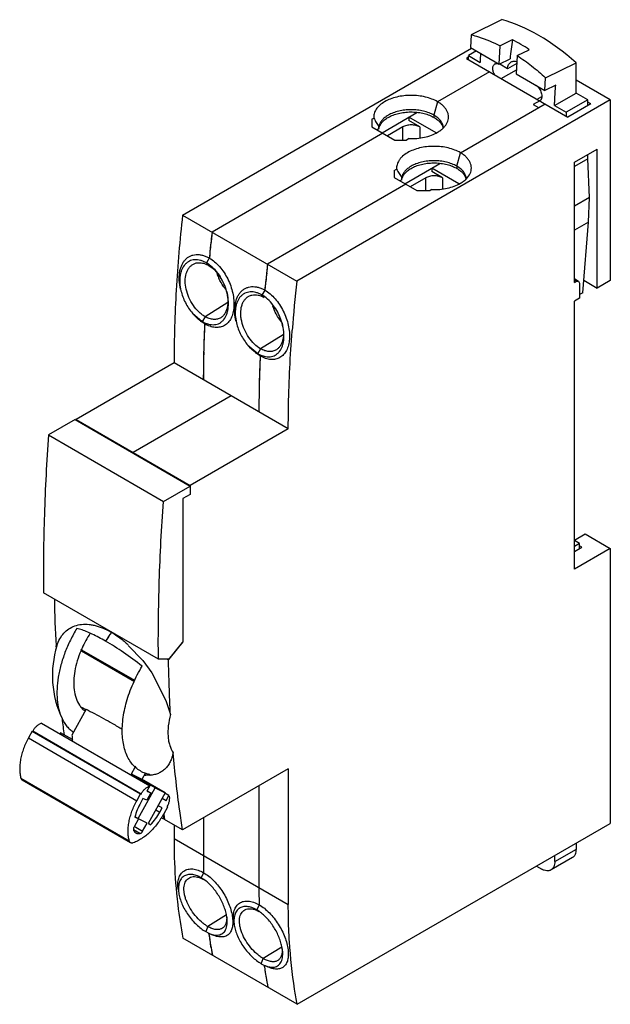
# Model space of a CAD drawing. Header units: millimetres. Extents: x 13 to 77, y 10 to 116.
import ezdxf

# ---------------------------------------------------------------- set-up
doc = ezdxf.new("R2010")
doc.units = ezdxf.units.MM
doc.header["$LTSCALE"] = 8.183859
doc.layers.add('00_COMPONENTS', color=7, linetype='CONTINUOUS')

msp = doc.modelspace()

# ---------------------------------------------------------------- linework, layer by layer
at = {"layer": '00_COMPONENTS', "color": 7, "linetype": 'Continuous'}
for p, q in [((65.27, 116.16), (61.98, 114.53)), ((61.98, 114.53), (61.9, 113.15)), ((66.43, 113.99), (65.13, 113.34)), ((30.74, 95.04), (62.01, 113.09)), ((61.9, 113.15), (65.01, 111.36)), ((65.01, 111.36), (65.13, 113.34)), ((66.97, 112.28), (68.27, 112.92)), ((61.66, 112.07), (61.48, 111.97)), ((61.48, 111.97), (72.44, 105.64)), ((62.54, 112.78), (61.67, 112.28)), ((61.67, 112.28), (62.94, 111.54)), ((65.01, 111.36), (66.18, 111.94)), ((66.97, 112.28), (66.85, 110.3)), ((65.91, 110.85), (65.07, 111.34)), ((65.23, 109.8), (66.88, 110.75)), ((66.92, 111.43), (65.91, 110.85)), ((70.04, 109.88), (73.33, 111.51)), ((73.33, 108.23), (73.33, 111.51)), ((63.96, 110.54), (58.34, 107.29)), ((66.85, 110.3), (69.96, 108.5)), ((69.96, 108.5), (70.04, 109.88)), ((71.13, 109.08), (69.96, 108.5)), ((77.04, 107.48), (73.33, 109.62)), ((69.12, 107.56), (69.62, 107.85)), ((71, 106.89), (73.33, 108.23)), ((74.6, 107.5), (73.33, 108.23)), ((77.04, 107.48), (43.12, 87.89)), ((58.34, 107.29), (57.95, 105.83)), ((60.81, 101.78), (69.97, 107.07)), ((69.4, 107.39), (68.7, 106.99)), ((68.7, 106.99), (69.26, 106.66)), ((71, 106.89), (72.27, 106.15)), ((74.6, 107.5), (72.27, 106.15)), ((74.92, 107.07), (72.44, 105.64)), ((74.6, 106.88), (74.6, 107.5)), ((74.92, 107.07), (74.6, 107.25)), ((77.04, 107.48), (77.04, 87.96)), ((51.23, 105.39), (51.43, 105.51)), ((52.33, 103.94), (56.11, 106.13)), ((55.23, 105.62), (55.23, 105.25)), ((58.17, 103.92), (55.23, 105.62)), ((57.95, 105.83), (57.95, 105.6)), ((51.23, 105.39), (51.23, 104.58)), ((51.23, 104.58), (53.71, 103.15)), ((51.99, 104.36), (51.8, 104.25)), ((51.99, 104.36), (51.99, 104.6)), ((54.57, 104.57), (52.91, 103.61)), ((54.57, 103.15), (54.57, 104.57)), ((56.41, 104.57), (55.23, 105.25)), ((56.41, 104.57), (56.41, 103.41)), ((52.43, 103.88), (33.93, 93.2)), ((55.25, 103.3), (54.98, 103.15)), ((53.71, 103.15), (54.98, 103.15)), ((60.42, 100.32), (60.81, 101.78)), ((73.15, 100.74), (75.63, 102.17)), ((74.6, 101.13), (74.6, 101.58)), ((75.63, 87.15), (75.63, 102.17)), ((54.8, 98.43), (58.58, 100.62)), ((57.7, 100.11), (57.7, 99.74)), ((60.64, 98.41), (57.7, 100.11)), ((60.42, 100.32), (60.42, 100.09)), ((74.6, 101.13), (73.15, 100.29)), ((73.15, 87.76), (73.15, 100.74)), ((74.78, 96.94), (74.6, 101.13)), ((53.63, 99.84), (53.9, 100)), ((53.63, 99.84), (53.63, 99.11)), ((53.63, 99.11), (56.11, 97.68)), ((54.46, 98.85), (54.46, 99.09)), ((57.05, 99.06), (55.38, 98.1)), ((57.05, 97.68), (57.05, 99.06)), ((58.89, 99.06), (57.7, 99.74)), ((58.89, 99.06), (58.89, 97.9)), ((54.91, 98.37), (39.94, 89.73)), ((54.46, 98.85), (54.27, 98.74)), ((56.11, 97.68), (57.52, 97.68)), ((57.72, 97.79), (57.52, 97.68)), ((74.78, 96.94), (73.15, 96)), ((74.67, 94.27), (74.78, 96.94)), ((30.74, 95.04), (43.12, 87.89)), ((74.67, 94.27), (73.15, 93.39)), ((74.08, 86.63), (74.67, 94.27)), ((33.63, 90.39), (33.32, 89.86)), ((33.32, 89.86), (33.56, 89.59)), ((73.15, 88.17), (73.61, 87.9)), ((73.36, 87.88), (73.15, 88)), ((73.15, 87.76), (73.36, 87.88)), ((73.36, 87.88), (73.61, 87.9)), ((73.61, 87.9), (73.72, 87.68)), ((73.72, 87.68), (73.72, 86.04)), ((74.18, 87.98), (75.63, 87.15)), ((77.04, 87.96), (75.63, 87.15)), ((39.64, 86.92), (39.33, 86.39)), ((39.33, 86.39), (39.57, 86.12)), ((74.08, 86.63), (73.72, 86.43)), ((35.62, 85.57), (33.17, 84.05)), ((73.72, 86.04), (73.15, 85.72)), ((73.15, 56.73), (73.15, 85.72)), ((31.8, 84.43), (32.87, 83.53)), ((33.17, 84.05), (32.87, 83.53)), ((32.87, 83.53), (33.13, 83.27)), ((41.64, 82.1), (39.18, 80.58)), ((42.6, 82.47), (42.61, 82.6)), ((42.6, 82.47), (42.61, 82.6)), ((37.81, 80.96), (38.88, 80.06)), ((39.18, 80.58), (38.88, 80.06)), ((38.88, 80.06), (39.14, 79.8)), ((29.81, 79.06), (19.2, 72.94)), ((42.18, 71.92), (29.81, 79.06)), ((35.99, 75.49), (25.39, 69.37)), ((19.09, 72.92), (16.22, 71.26)), ((19.09, 72.92), (31.54, 65.73)), ((19.2, 72.86), (19.2, 72.94)), ((19.2, 72.94), (31.57, 65.79)), ((42.18, 71.92), (31.57, 65.79)), ((16.22, 71.26), (28.66, 64.07)), ((25.39, 69.37), (25.39, 69.28)), ((28.66, 64.07), (31.54, 65.73)), ((31.54, 65.73), (31.54, 64.83)), ((31.57, 65.79), (31.57, 64.9)), ((31.54, 64.83), (30.76, 64.39)), ((30.76, 64.39), (30.76, 48.9)), ((31.54, 64.92), (31.57, 64.9)), ((31.57, 64.9), (31.54, 64.88)), ((73.15, 59.87), (74.32, 60.55)), ((73.15, 60), (73.26, 59.94)), ((73.72, 59.51), (73.15, 59.83)), ((74.32, 60.55), (77.04, 58.98)), ((73.72, 59.51), (73.15, 59.18)), ((73.15, 58.65), (73.96, 59.12)), ((77.04, 58.98), (73.15, 56.73)), ((73.72, 58.98), (73.72, 59.51)), ((73.96, 59.12), (73.72, 59.26)), ((77.04, 58.98), (77.04, 29.25)), ((28.12, 47.01), (15.67, 54.2)), ((19.72, 50.22), (19.29, 50.34)), ((23.04, 49.94), (23.04, 49.91)), ((17.03, 48.46), (17.05, 48.17)), ((17.04, 48.47), (17.05, 48.17)), ((25.55, 44.66), (19.73, 48.01)), ((19.8, 47.91), (25.53, 44.61)), ((25.56, 44.69), (19.84, 47.99)), ((29.22, 46.95), (30.72, 48.82)), ((30.76, 48.9), (29.25, 47.02)), ((30.71, 48.83), (30.72, 48.82)), ((30.72, 48.85), (30.72, 48.82)), ((29.25, 47.02), (28.12, 47.01)), ((29.1, 47.02), (29.22, 46.95)), ((20.29, 41.61), (18.76, 38.81)), ((19.78, 41.84), (20.27, 41.56)), ((15.45, 40.08), (27.18, 33.3)), ((14.45, 39.23), (14.04, 38.49)), ((14.04, 38.49), (25.78, 31.71)), ((14.45, 39.23), (26.19, 32.46)), ((26.24, 32.43), (14.51, 39.21)), ((17.52, 39.06), (17.45, 38.92)), ((18.81, 38.31), (17.52, 39.06)), ((18.76, 38.16), (18.81, 38.26)), ((25.14, 34.48), (25.69, 35.48)), ((42.18, 35.17), (30.73, 28.56)), ((42.18, 35.17), (42.18, 20.48)), ((13.23, 34.14), (24.97, 27.37)), ((25.22, 34.57), (25.16, 34.47)), ((26.3, 34.03), (25.22, 34.57)), ((27.76, 33.1), (25.22, 34.57)), ((26.71, 34.71), (26.33, 34.01)), ((25.11, 27.16), (13.38, 33.94)), ((25.93, 29.77), (27.76, 33.1)), ((28.85, 32.56), (26.3, 34.03)), ((27.18, 33.3), (26.88, 32.75)), ((27.76, 33.1), (28.85, 32.56)), ((39, 33.34), (39, 22.32)), ((25.78, 31.71), (26.19, 32.46)), ((26.19, 32.46), (26.24, 32.43)), ((26.45, 31.96), (26.2, 31.5)), ((26.86, 31.76), (26.45, 31.96)), ((27.3, 32.55), (26.86, 31.76)), ((26.88, 32.75), (27.3, 32.55)), ((26.9, 32.78), (27.3, 32.55)), ((28.85, 32.56), (27.02, 29.23)), ((28.51, 31.95), (28.54, 31.93)), ((28.53, 31.97), (28.96, 31.73)), ((29.26, 32.28), (28.83, 32.53)), ((28.96, 31.73), (29.26, 32.28)), ((28.08, 31.16), (28.11, 31.14)), ((28.11, 31.14), (28.54, 31.93)), ((28.52, 30.94), (28.11, 31.14)), ((28.27, 30.48), (28.52, 30.94)), ((28.54, 31.93), (28.96, 31.73)), ((29.1, 31.02), (28.69, 30.28)), ((29.04, 31.05), (29.1, 31.02)), ((25.57, 29.94), (25.93, 29.77)), ((25.93, 29.77), (25.58, 29.97)), ((27.85, 30.73), (28.27, 30.48)), ((28.69, 29.71), (28.41, 29.87)), ((32.99, 29.87), (32.99, 25.79)), ((25.96, 29.75), (25.48, 28.88)), ((25.51, 28.94), (26.41, 28.42)), ((26.89, 29.29), (25.96, 29.75)), ((26.41, 28.42), (26.89, 29.29)), ((27.02, 29.23), (27.28, 29.1)), ((27.28, 29.1), (27.03, 29.25)), ((28.77, 29.76), (28.69, 29.71)), ((28.77, 29.76), (28.78, 29.68)), ((30.73, 28.56), (28.78, 29.68)), ((29.81, 29.09), (29.81, 27.62)), ((43.15, 9.69), (77.04, 29.25)), ((26.11, 28.16), (25.42, 28.55)), ((25.68, 28.22), (25.71, 28.21)), ((29.81, 27.62), (42.18, 20.48)), ((73.36, 26.48), (73.36, 27.13)), ((72.95, 25.56), (70.62, 24.22)), ((71.03, 25.13), (73.36, 26.48)), ((71.03, 25.13), (71.03, 25.78)), ((69.05, 24.64), (69.62, 24.32)), ((33.01, 23.92), (32.75, 23.37)), ((33, 23.21), (32.75, 23.37)), ((39.02, 20.45), (38.76, 19.9)), ((35.49, 19.35), (33.46, 18.1)), ((39.01, 19.74), (38.76, 19.9)), ((33.46, 18.1), (33.24, 17.55)), ((33.24, 17.55), (33.51, 17.41)), ((33.59, 17.37), (33.87, 17.24)), ((43.15, 9.69), (30.78, 16.83)), ((41.49, 15.88), (39.47, 14.63)), ((39.25, 14.08), (39.47, 14.63)), ((39.25, 14.08), (39.52, 13.94)), ((39.52, 13.94), (39.88, 13.77))]:
    msp.add_line(p, q, dxfattribs=at)
for points in [[(24.84, 48.48), (26.43, 46.87), (27.39, 45.52)], [(27.39, 45.52), (28.91, 42.55), (29.42, 41.03)]]:
    msp.add_lwpolyline(points, dxfattribs=at)
for centre, radius, start, end in [((101.2, 108.65), 35.17, 171.266, 174.6271), ((58.93, 98.9), 16.85, 59.9701, 63.5394), ((58.32, 97.84), 18.07, 56.584, 59.9903), ((90.78, 111.61), 29.12, 178.6932, 179.5064), ((93.35, 110.84), 30.41, 176.8206, 178.6808), ((64.65, 110.63), 0.826, 59.9468, 64.327), ((69.24, 107.68), 0.34, 300.0097, 300.7235), ((54.59, 103.08), 3.18, 119.9937, 122.616), ((56.27, 102.69), 3.36, 60.008, 61.6085), ((56.38, 103.11), 3.14, 57.3874, 60.0232), ((101.27, 105.49), 29.01, 178.6915, 179.5081), ((57.76, 104.16), 1.21, 11.0059, 12.776), ((57.06, 97.57), 3.18, 119.9919, 122.613), ((58.74, 97.17), 3.36, 60.0078, 61.6084), ((58.85, 97.6), 3.14, 57.3931, 60.0233), ((60.23, 98.65), 1.21, 11.0885, 12.8018), ((185.71, 75.85), 152.77, 173.4792, 174.5392), ((186.75, 75.73), 153.82, 173.4801, 173.8322), ((185.18, 75.9), 152.24, 173.8319, 174.1865), ((183.61, 76.06), 150.67, 174.1862, 174.5432), ((191.72, 72.38), 152.77, 173.4792, 174.5392), ((192.76, 72.26), 153.82, 173.4801, 173.8322), ((39.19, 90.24), 4.98, 197.3833, 203.5007), ((191.2, 72.43), 152.24, 173.8319, 174.1865), ((39.41, 90.33), 5.21, 203.4783, 204.6361), ((189.62, 72.59), 150.67, 174.1862, 174.5432), ((191.67, 70.88), 149.53, 173.4657, 175.5036), ((39.21, 90.15), 4.94, 218.7479, 220.2144), ((45.26, 86.79), 5.03, 198.0222, 204.024), ((45.41, 86.86), 5.2, 204.0071, 204.7749), ((168.45, 77.08), 135.47, 177.3803, 178.3766), ((163.85, 77.2), 130.86, 178.6865, 179.4091), ((166.03, 77.15), 133.05, 178.3775, 178.6883), ((174.47, 73.61), 135.47, 177.3803, 178.3766), ((161.87, 77.22), 128.88, 179.4093, 179.757), ((160.83, 77.22), 127.85, 179.757, 179.9998), ((169.86, 73.73), 130.86, 178.6865, 179.4091), ((172.04, 73.68), 133.04, 178.3775, 178.6883), ((167.88, 73.75), 128.88, 179.4093, 179.7571), ((166.85, 73.75), 127.85, 179.7571, 180.0014), ((159.4, 56.06), 142.57, 181.0235, 183.0537), ((19.29, 43.51), 7.42, 64.4196, 65.4335), ((19.05, 43.01), 7.97, 59.9306, 64.3972), ((30.67, 43.29), 11.88, 146.7228, 155.5914), ((37.97, 39.17), 18.39, 144.2718, 147.8388), ((38.13, 39.07), 18.58, 146.6482, 147.8287), ((38.01, 39.15), 18.44, 145.4621, 146.6484), ((37.87, 39.25), 18.26, 144.2685, 145.4624), ((27.44, 45.24), 10.8, 162.5856, 205.4596), ((30.3, 43.46), 11.47, 156.5821, 157.0163), ((30.38, 43.43), 11.56, 155.6098, 156.5815), ((139.69, 54.56), 122.8, 186.5463, 187.3621), ((27.44, 45.24), 10.8, 265.4721, 266.4569), ((26.64, 40.43), 5.93, 269.8435, 275.3646), ((27, 37.68), 3.23, 273.2981, 273.7455), ((143.63, 47.61), 116.32, 188.6222, 188.8529), ((143.82, 47.68), 116.43, 188.5954, 188.8529), ((99.24, 25.78), 66.25, 179.9989, 180.5388), ((98.52, 25.78), 65.53, 179.9967, 181.6253), ((98.16, 25.77), 65.17, 180.5381, 181.0839), ((97.09, 25.75), 64.1, 181.0832, 181.6351), ((31.47, 20.46), 3.14, 59.9984, 60.9682), ((30.6, 19.7), 4.26, 54.982, 55.645), ((104.53, 22.31), 65.53, 179.9968, 181.6254), ((103.99, 22.3), 64.99, 179.9899, 181.6321), ((32.49, 19.03), 3.02, 2.0079, 5.2232), ((36.61, 16.22), 4.26, 54.9897, 55.6408), ((85.38, 24.79), 52.35, 188.136, 188.3434), ((84.64, 24.68), 51.6, 188.3418, 189.022), ((83.71, 24.54), 50.65, 188.3359, 190.8597), ((83.46, 24.49), 50.41, 189.0195, 189.9434), ((82.18, 24.27), 49.1, 189.9414, 190.8816), ((38.54, 15.56), 2.98, 1.8067, 4.9257), ((91.39, 21.32), 52.35, 188.1359, 188.3428), ((91.39, 21.32), 52.35, 188.136, 188.3429), ((89.72, 21.07), 50.66, 188.3354, 190.8595), ((89.71, 21.07), 50.65, 188.3314, 190.1506), ((88.07, 20.77), 48.98, 190.1527, 190.882)]:
    msp.add_arc(centre, radius, start, end, dxfattribs=at)
for centre, major_axis, ratio, start_param, end_param in [((69.3, 96.45), (-10.97, 19.1), 0.577353, 5.238154, 5.762316), ((31.12, 27.19), (-8.13, 29.08), 0.331539, 1.069291, 1.089889)]:
    msp.add_ellipse(centre, major_axis=major_axis, ratio=ratio, start_param=start_param, end_param=end_param, dxfattribs=at)
for points, knots in [([(61.98, 114.53), (62.24, 114.47), (63.32, 114.16), (64.37, 113.72), (65.13, 113.34)], [0, 0, 0, 0, 0.240721, 1, 1, 1, 1]), ([(66.97, 112.28), (67.5, 111.93), (68.56, 111.17), (69.55, 110.33), (70.04, 109.88)], [0, 0, 0, 0, 0.49004, 1, 1, 1, 1]), ([(64.53, 110.19), (64.5, 110.25), (64.44, 110.36), (64.37, 110.55), (64.33, 110.73), (64.32, 110.9), (64.33, 111.06), (64.38, 111.19), (64.45, 111.31), (64.52, 111.36), (64.55, 111.38)], [0, 0, 0, 0, 0.152024, 0.300759, 0.44275, 0.575227, 0.696471, 0.806222, 0.90613, 1, 1, 1, 1]), ([(64.55, 111.38), (64.58, 111.4), (64.65, 111.43), (64.77, 111.44), (64.89, 111.42), (64.97, 111.39), (65.01, 111.37)], [0, 0, 0, 0, 0.227394, 0.464563, 0.720333, 1, 1, 1, 1]), ([(65.91, 110.85), (65.92, 110.93), (65.94, 111.09), (66.02, 111.3), (66.12, 111.45), (66.22, 111.54), (66.27, 111.58), (66.3, 111.6)], [0, 0, 0, 0, 0.281308, 0.538752, 0.775596, 0.888817, 1, 1, 1, 1]), ([(66.3, 111.6), (66.35, 111.62), (66.44, 111.66), (66.6, 111.69), (66.76, 111.68), (66.87, 111.65), (66.93, 111.63)], [0, 0, 0, 0, 0.235393, 0.476332, 0.729497, 1, 1, 1, 1]), ([(69, 109.07), (69.07, 109.02), (69.19, 108.92), (69.35, 108.72), (69.48, 108.5), (69.57, 108.26), (69.63, 108.02), (69.63, 107.83), (69.61, 107.69), (69.58, 107.6), (69.55, 107.52), (69.51, 107.47), (69.49, 107.45)], [0, 0, 0, 0, 0.126667, 0.263657, 0.405785, 0.546848, 0.680664, 0.802016, 0.857067, 0.90818, 0.955612, 1, 1, 1, 1]), ([(71, 106.89), (71.01, 107.07), (71.03, 107.8), (71.08, 108.53), (71.13, 109.08)], [0, 0, 0, 0, 0.246236, 1, 1, 1, 1]), ([(58.34, 107.29), (58.14, 107.41), (57.71, 107.6), (57.01, 107.82), (56.26, 107.95), (55.47, 107.99), (54.69, 107.95), (53.93, 107.82), (53.23, 107.6), (52.81, 107.41), (52.61, 107.29)], [0, 0, 0, 0, 0.114147, 0.237336, 0.366976, 0.5, 0.633024, 0.762665, 0.885853, 1, 1, 1, 1]), ([(52.61, 107.29), (52.42, 107.18), (52.08, 106.95), (51.74, 106.57), (51.55, 106.25), (51.47, 106), (51.42, 105.76), (51.42, 105.59), (51.43, 105.51)], [0, 0, 0, 0, 0.290967, 0.549135, 0.667794, 0.781178, 0.891213, 1, 1, 1, 1]), ([(59.39, 105.04), (59.43, 105.13), (59.5, 105.33), (59.54, 105.64), (59.5, 105.95), (59.39, 106.26), (59.22, 106.55), (58.98, 106.82), (58.68, 107.08), (58.46, 107.22), (58.34, 107.29)], [0, 0, 0, 0, 0.11519, 0.22674, 0.338327, 0.453618, 0.57568, 0.706755, 0.848168, 1, 1, 1, 1]), ([(69.49, 107.45), (69.49, 107.45), (69.46, 107.42), (69.44, 107.4), (69.41, 107.39)], [0, 0, 0, 0, 0.254315, 1, 1, 1, 1]), ([(51.43, 105.51), (51.52, 105.35), (51.7, 105.04), (51.89, 104.74), (51.99, 104.6)], [0, 0, 0, 0, 0.503877, 1, 1, 1, 1]), ([(52.87, 105.76), (52.75, 105.68), (52.54, 105.52), (52.27, 105.24), (52.08, 104.93), (52.01, 104.71), (51.99, 104.6)], [0, 0, 0, 0, 0.283393, 0.542028, 0.778888, 1, 1, 1, 1]), ([(51.99, 104.36), (52.01, 104.48), (52.09, 104.72), (52.3, 105.05), (52.61, 105.35), (52.86, 105.52), (53, 105.6)], [0, 0, 0, 0, 0.218364, 0.454096, 0.713899, 1, 1, 1, 1]), ([(57.95, 105.83), (57.78, 105.93), (57.41, 106.1), (56.8, 106.29), (56.15, 106.4), (55.47, 106.44), (54.79, 106.4), (54.14, 106.29), (53.54, 106.1), (53.17, 105.93), (53, 105.83)], [0, 0, 0, 0, 0.114145, 0.237333, 0.366975, 0.500001, 0.633027, 0.762669, 0.885856, 1, 1, 1, 1]), ([(53, 105.6), (53.16, 105.69), (53.53, 105.86), (54.11, 106.04), (54.75, 106.16), (55.42, 106.2), (56.08, 106.17), (56.73, 106.07), (57.32, 105.9), (57.7, 105.74), (57.87, 105.64)], [0, 0, 0, 0, 0.11375, 0.236381, 0.365426, 0.497978, 0.630807, 0.760669, 0.884568, 1, 1, 1, 1]), ([(57.95, 105.6), (58.08, 105.52), (58.32, 105.36), (58.62, 105.08), (58.83, 104.77), (58.92, 104.54), (58.94, 104.43)], [0, 0, 0, 0, 0.284568, 0.544295, 0.780878, 1, 1, 1, 1]), ([(58.97, 104.48), (58.96, 104.6), (58.91, 104.84), (58.72, 105.18), (58.44, 105.5), (58.2, 105.68), (58.07, 105.76)], [0, 0, 0, 0, 0.2206, 0.455885, 0.714329, 1, 1, 1, 1]), ([(56.41, 104.57), (56.35, 104.6), (56.21, 104.67), (55.99, 104.74), (55.74, 104.78), (55.49, 104.79), (55.24, 104.78), (55, 104.74), (54.77, 104.67), (54.63, 104.6), (54.57, 104.57)], [0, 0, 0, 0, 0.114155, 0.237327, 0.366977, 0.500001, 0.633024, 0.762674, 0.885845, 1, 1, 1, 1]), ([(58.34, 103.99), (58.46, 104.06), (58.68, 104.2), (58.98, 104.46), (59.22, 104.73), (59.34, 104.94), (59.39, 105.04)], [0, 0, 0, 0, 0.278019, 0.536863, 0.776699, 1, 1, 1, 1]), ([(55.25, 103.3), (55.53, 103.3), (56.09, 103.31), (56.91, 103.43), (57.66, 103.65), (58.13, 103.86), (58.34, 103.99)], [0, 0, 0, 0, 0.26545, 0.52521, 0.772047, 1, 1, 1, 1]), ([(60.81, 101.78), (60.62, 101.89), (60.19, 102.09), (59.49, 102.31), (58.73, 102.44), (57.95, 102.48), (57.16, 102.44), (56.41, 102.31), (55.71, 102.09), (55.28, 101.89), (55.08, 101.78)], [0, 0, 0, 0, 0.114147, 0.237336, 0.366977, 0.5, 0.633024, 0.762665, 0.885853, 1, 1, 1, 1]), ([(55.08, 101.78), (54.89, 101.67), (54.63, 101.49), (54.34, 101.2), (54.16, 100.97), (54.03, 100.73), (53.94, 100.49), (53.9, 100.24), (53.9, 100.08), (53.9, 100)], [0, 0, 0, 0, 0.29081, 0.423995, 0.549377, 0.667973, 0.781296, 0.891271, 1, 1, 1, 1]), ([(61.86, 99.53), (61.91, 99.62), (61.97, 99.82), (62.01, 100.13), (61.97, 100.44), (61.87, 100.74), (61.69, 101.04), (61.45, 101.31), (61.16, 101.56), (60.93, 101.71), (60.81, 101.78)], [0, 0, 0, 0, 0.11519, 0.226741, 0.338327, 0.453618, 0.57568, 0.706755, 0.848168, 1, 1, 1, 1]), ([(55.35, 100.25), (55.23, 100.17), (55.01, 100.01), (54.74, 99.72), (54.55, 99.42), (54.48, 99.2), (54.46, 99.09)], [0, 0, 0, 0, 0.283394, 0.542027, 0.778885, 1, 1, 1, 1]), ([(54.46, 98.85), (54.48, 98.97), (54.56, 99.21), (54.78, 99.54), (55.09, 99.84), (55.34, 100.01), (55.47, 100.09)], [0, 0, 0, 0, 0.218401, 0.454168, 0.713908, 1, 1, 1, 1]), ([(60.42, 100.32), (60.25, 100.42), (59.88, 100.59), (59.28, 100.78), (58.63, 100.89), (57.95, 100.93), (57.27, 100.89), (56.62, 100.78), (56.01, 100.59), (55.64, 100.42), (55.47, 100.32)], [0, 0, 0, 0, 0.114145, 0.237332, 0.366975, 0.5, 0.633026, 0.762668, 0.885856, 1, 1, 1, 1]), ([(55.47, 100.09), (55.64, 100.18), (56, 100.35), (56.59, 100.53), (57.23, 100.65), (57.89, 100.69), (58.56, 100.66), (59.2, 100.56), (59.8, 100.39), (60.17, 100.22), (60.34, 100.13)], [0, 0, 0, 0, 0.11375, 0.236381, 0.365426, 0.497978, 0.630806, 0.760669, 0.884568, 1, 1, 1, 1]), ([(60.42, 100.09), (60.55, 100.01), (60.79, 99.85), (61.09, 99.57), (61.31, 99.26), (61.39, 99.03), (61.42, 98.92)], [0, 0, 0, 0, 0.284624, 0.544355, 0.780904, 1, 1, 1, 1]), ([(61.45, 98.97), (61.44, 99.09), (61.38, 99.33), (61.2, 99.67), (60.91, 99.99), (60.68, 100.16), (60.55, 100.25)], [0, 0, 0, 0, 0.220596, 0.45588, 0.714326, 1, 1, 1, 1]), ([(53.9, 100), (53.99, 99.84), (54.17, 99.53), (54.36, 99.23), (54.46, 99.09)], [0, 0, 0, 0, 0.503881, 1, 1, 1, 1]), ([(58.89, 99.06), (58.82, 99.09), (58.68, 99.16), (58.46, 99.22), (58.22, 99.27), (57.97, 99.28), (57.71, 99.27), (57.47, 99.22), (57.25, 99.16), (57.11, 99.09), (57.05, 99.06)], [0, 0, 0, 0, 0.114155, 0.237327, 0.366977, 0.500001, 0.633024, 0.762674, 0.885845, 1, 1, 1, 1]), ([(60.81, 98.47), (60.93, 98.54), (61.16, 98.69), (61.54, 99.02), (61.76, 99.32), (61.86, 99.53)], [0, 0, 0, 0, 0.278519, 0.537829, 1, 1, 1, 1]), ([(57.72, 97.79), (58.01, 97.78), (58.57, 97.8), (59.38, 97.92), (60.14, 98.14), (60.6, 98.35), (60.81, 98.47)], [0, 0, 0, 0, 0.26545, 0.52521, 0.772046, 1, 1, 1, 1]), ([(30.74, 95.04), (30.44, 92.34), (29.97, 87.02), (29.81, 81.69), (29.81, 79.06)], [0, 0, 0, 0, 0.508115, 1, 1, 1, 1]), ([(30.52, 87.01), (30.44, 87.33), (30.35, 87.94), (30.37, 88.69), (30.49, 89.24), (30.63, 89.6), (30.8, 89.93), (31.02, 90.21), (31.27, 90.44), (31.55, 90.61), (31.86, 90.72), (32.2, 90.78), (32.55, 90.77), (32.91, 90.7), (33.28, 90.58), (33.51, 90.46), (33.63, 90.39)], [0, 0, 0, 0, 0.15508, 0.297786, 0.3639, 0.426416, 0.485568, 0.541878, 0.596097, 0.64918, 0.702228, 0.756346, 0.812517, 0.87155, 0.934002, 1, 1, 1, 1]), ([(33.32, 89.86), (33.22, 89.93), (33, 90.03), (32.58, 90.18), (32.15, 90.23), (31.75, 90.16), (31.47, 90.06), (31.22, 89.9), (30.91, 89.63), (30.68, 89.26), (30.53, 88.84), (30.43, 88.35), (30.4, 87.67), (30.49, 87.13), (30.56, 86.85)], [0, 0, 0, 0, 0.066065, 0.128539, 0.243279, 0.297326, 0.350307, 0.403348, 0.457556, 0.572747, 0.63536, 0.701595, 0.844606, 1, 1, 1, 1]), ([(33.17, 84.05), (33.05, 84.12), (32.81, 84.28), (32.37, 84.67), (31.87, 85.27), (31.4, 86.1), (31.1, 87), (30.99, 87.88), (31.07, 88.57), (31.25, 89.04), (31.42, 89.33), (31.64, 89.57), (31.82, 89.69), (31.91, 89.74)], [0, 0, 0, 0, 0.060983, 0.125814, 0.263869, 0.407724, 0.549686, 0.682686, 0.801765, 0.855703, 0.906162, 0.953887, 1, 1, 1, 1]), ([(31.91, 89.74), (32, 89.79), (32.22, 89.87), (32.56, 89.9), (32.92, 89.86), (33.15, 89.78), (33.27, 89.73)], [0, 0, 0, 0, 0.233113, 0.473116, 0.727103, 1, 1, 1, 1]), ([(33.63, 90.39), (33.83, 90.27), (34.23, 89.99), (34.76, 89.46), (35.24, 88.83), (35.64, 88.13), (35.96, 87.38), (36.18, 86.61), (36.3, 85.85), (36.31, 85.12), (36.21, 84.46), (36.01, 83.88), (35.74, 83.48), (35.48, 83.24), (35.27, 83.09), (35.04, 82.98), (34.8, 82.91), (34.54, 82.88), (34.17, 82.88), (33.68, 82.99), (33.31, 83.17), (33.13, 83.27)], [0, 0, 0, 0, 0.064886, 0.134617, 0.208057, 0.283725, 0.3599, 0.434798, 0.506717, 0.574194, 0.636198, 0.692385, 0.743352, 0.767448, 0.79099, 0.81435, 0.837917, 0.862057, 0.88709, 0.940704, 1, 1, 1, 1]), ([(33.27, 89.73), (33.29, 89.72), (33.39, 89.68), (33.49, 89.63), (33.56, 89.59)], [0, 0, 0, 0, 0.24499, 1, 1, 1, 1]), ([(33.6, 89.69), (33.58, 89.7), (33.49, 89.76), (33.39, 89.82), (33.32, 89.86)], [0, 0, 0, 0, 0.254532, 1, 1, 1, 1]), ([(33.56, 89.59), (33.8, 89.45), (34.27, 89.08), (34.64, 88.61), (34.81, 88.35)], [0, 0, 0, 0, 0.476507, 1, 1, 1, 1]), ([(34.81, 88.35), (34.65, 88.62), (34.28, 89.11), (33.83, 89.52), (33.6, 89.69)], [0, 0, 0, 0, 0.518043, 1, 1, 1, 1]), ([(35.35, 87.06), (35.29, 87.14), (35.03, 87.49), (34.81, 87.87), (34.67, 88.16)], [0, 0, 0, 0, 0.247992, 1, 1, 1, 1]), ([(35.5, 86.8), (35.43, 87.07), (35.23, 87.61), (34.97, 88.11), (34.81, 88.35)], [0, 0, 0, 0, 0.49923, 1, 1, 1, 1]), ([(30.56, 86.85), (30.66, 86.41), (30.91, 85.75), (31.37, 84.97), (31.65, 84.6), (31.8, 84.43)], [0, 0, 0, 0, 0.500677, 0.753292, 1, 1, 1, 1]), ([(35.5, 86.8), (35.58, 86.5), (35.65, 86.05), (35.64, 85.47), (35.59, 85.07), (35.48, 84.71), (35.33, 84.39), (35.13, 84.13), (34.97, 84), (34.88, 83.94)], [0, 0, 0, 0, 0.297227, 0.435475, 0.565039, 0.685425, 0.796969, 0.901022, 1, 1, 1, 1]), ([(35.21, 83.76), (35.35, 83.93), (35.51, 84.24), (35.63, 84.69), (35.71, 85.22), (35.7, 85.93), (35.58, 86.51), (35.5, 86.8)], [0, 0, 0, 0, 0.208975, 0.324304, 0.447039, 0.712755, 1, 1, 1, 1]), ([(36.53, 83.54), (36.45, 83.85), (36.36, 84.47), (36.39, 85.22), (36.51, 85.77), (36.64, 86.13), (36.81, 86.46), (37.03, 86.74), (37.28, 86.97), (37.56, 87.14), (37.87, 87.25), (38.21, 87.31), (38.56, 87.3), (38.92, 87.23), (39.29, 87.11), (39.52, 86.99), (39.64, 86.92)], [0, 0, 0, 0, 0.15509, 0.297799, 0.363905, 0.426413, 0.485577, 0.541892, 0.596107, 0.649188, 0.702233, 0.75635, 0.812519, 0.871546, 0.93399, 1, 1, 1, 1]), ([(39.33, 86.39), (39.23, 86.46), (39.01, 86.56), (38.69, 86.67), (38.37, 86.73), (38.05, 86.74), (37.76, 86.69), (37.48, 86.59), (37.23, 86.43), (36.92, 86.16), (36.7, 85.79), (36.54, 85.36), (36.44, 84.88), (36.41, 84.2), (36.5, 83.66), (36.57, 83.38)], [0, 0, 0, 0, 0.066038, 0.12849, 0.187482, 0.243579, 0.297603, 0.350563, 0.40358, 0.457764, 0.572914, 0.635504, 0.701711, 0.844665, 1, 1, 1, 1]), ([(39.18, 80.58), (38.93, 80.72), (38.46, 81.09), (37.88, 81.8), (37.41, 82.63), (37.16, 83.39), (37.05, 83.99), (37.02, 84.56), (37.08, 85.1), (37.26, 85.57), (37.43, 85.86), (37.65, 86.1), (37.83, 86.22), (37.92, 86.27)], [0, 0, 0, 0, 0.125596, 0.263654, 0.407516, 0.549487, 0.617582, 0.682695, 0.801768, 0.85571, 0.906171, 0.953893, 1, 1, 1, 1]), ([(37.92, 86.27), (38.02, 86.32), (38.23, 86.4), (38.57, 86.43), (38.92, 86.39), (39.16, 86.32), (39.28, 86.27)], [0, 0, 0, 0, 0.233175, 0.473246, 0.727205, 1, 1, 1, 1]), ([(39.64, 86.92), (39.84, 86.8), (40.24, 86.52), (40.77, 85.99), (41.25, 85.36), (41.65, 84.66), (41.97, 83.91), (42.19, 83.14), (42.31, 82.38), (42.32, 81.65), (42.22, 80.99), (42.02, 80.41), (41.75, 80.01), (41.49, 79.77), (41.28, 79.62), (41.06, 79.51), (40.81, 79.44), (40.55, 79.41), (40.18, 79.41), (39.69, 79.52), (39.32, 79.7), (39.14, 79.8)], [0, 0, 0, 0, 0.064879, 0.13462, 0.208061, 0.283732, 0.359908, 0.434807, 0.50672, 0.574189, 0.6362, 0.69239, 0.743349, 0.767446, 0.79099, 0.81435, 0.837918, 0.862058, 0.887091, 0.94071, 1, 1, 1, 1]), ([(39.28, 86.27), (39.3, 86.26), (39.4, 86.21), (39.5, 86.16), (39.57, 86.12)], [0, 0, 0, 0, 0.244902, 1, 1, 1, 1]), ([(39.61, 86.22), (39.59, 86.23), (39.5, 86.29), (39.4, 86.35), (39.33, 86.39)], [0, 0, 0, 0, 0.254526, 1, 1, 1, 1]), ([(40.82, 84.89), (40.66, 85.15), (40.29, 85.64), (39.84, 86.05), (39.61, 86.22)], [0, 0, 0, 0, 0.518042, 1, 1, 1, 1]), ([(32.85, 83.45), (32.76, 83.51), (32.43, 83.76), (32.12, 84.06), (31.91, 84.3)], [0, 0, 0, 0, 0.239274, 1, 1, 1, 1]), ([(41.44, 83.5), (41.29, 83.67), (41.01, 84.05), (40.79, 84.47), (40.69, 84.68)], [0, 0, 0, 0, 0.497283, 1, 1, 1, 1]), ([(41.51, 83.33), (41.44, 83.6), (41.24, 84.14), (40.97, 84.65), (40.82, 84.89)], [0, 0, 0, 0, 0.499244, 1, 1, 1, 1]), ([(33.13, 83.27), (33.1, 83.29), (33.01, 83.34), (32.92, 83.4), (32.85, 83.45)], [0, 0, 0, 0, 0.245712, 1, 1, 1, 1]), ([(32.87, 83.53), (32.98, 83.46), (33.2, 83.35), (33.54, 83.24), (33.87, 83.18), (34.19, 83.18), (34.49, 83.23), (34.77, 83.35), (35.01, 83.53), (35.15, 83.68), (35.21, 83.76)], [0, 0, 0, 0, 0.146964, 0.28479, 0.413734, 0.535278, 0.651695, 0.76584, 0.880918, 1, 1, 1, 1]), ([(33.13, 83.27), (33.1, 82.77), (33.02, 80.75), (32.99, 78.73), (32.99, 77.22)], [0, 0, 0, 0, 0.252468, 1, 1, 1, 1]), ([(34.88, 83.94), (34.82, 83.91), (34.7, 83.84), (34.51, 83.78), (34.3, 83.75), (34, 83.75), (33.61, 83.83), (33.31, 83.97), (33.17, 84.05)], [0, 0, 0, 0, 0.112418, 0.225409, 0.340838, 0.460372, 0.716377, 1, 1, 1, 1]), ([(36.57, 83.38), (36.67, 82.93), (36.92, 82.28), (37.38, 81.5), (37.66, 81.13), (37.81, 80.96)], [0, 0, 0, 0, 0.500707, 0.753323, 1, 1, 1, 1]), ([(41.51, 83.33), (41.59, 83.03), (41.68, 82.45), (41.64, 81.73), (41.49, 81.24), (41.34, 80.92), (41.14, 80.66), (40.98, 80.53), (40.89, 80.47)], [0, 0, 0, 0, 0.297378, 0.564787, 0.685238, 0.796849, 0.900959, 1, 1, 1, 1]), ([(41.22, 80.29), (41.36, 80.46), (41.52, 80.77), (41.64, 81.22), (41.72, 81.75), (41.71, 82.46), (41.59, 83.04), (41.51, 83.33)], [0, 0, 0, 0, 0.208928, 0.324246, 0.446977, 0.712704, 1, 1, 1, 1]), ([(42.18, 71.92), (42.18, 72.78), (42.22, 76.3), (42.39, 79.82), (42.6, 82.47)], [0, 0, 0, 0, 0.245825, 1, 1, 1, 1]), ([(38.86, 79.98), (38.77, 80.04), (38.44, 80.29), (38.14, 80.59), (37.93, 80.83)], [0, 0, 0, 0, 0.239321, 1, 1, 1, 1]), ([(39.14, 79.8), (39.11, 79.82), (39.02, 79.87), (38.93, 79.93), (38.86, 79.98)], [0, 0, 0, 0, 0.245732, 1, 1, 1, 1]), ([(38.88, 80.06), (38.99, 79.99), (39.21, 79.88), (39.55, 79.77), (39.88, 79.71), (40.2, 79.71), (40.5, 79.76), (40.78, 79.88), (41.02, 80.06), (41.16, 80.21), (41.22, 80.29)], [0, 0, 0, 0, 0.146968, 0.284795, 0.413745, 0.535311, 0.65175, 0.765894, 0.880953, 1, 1, 1, 1]), ([(40.89, 80.47), (40.78, 80.4), (40.52, 80.29), (40.08, 80.26), (39.62, 80.36), (39.32, 80.5), (39.18, 80.58)], [0, 0, 0, 0, 0.224959, 0.459571, 0.716008, 1, 1, 1, 1]), ([(39.14, 79.8), (39.11, 79.3), (39.03, 77.28), (39, 75.26), (39, 73.75)], [0, 0, 0, 0, 0.252468, 1, 1, 1, 1]), ([(16.22, 71.26), (16.01, 68.39), (15.72, 62.7), (15.65, 57.01), (15.67, 54.2)], [0, 0, 0, 0, 0.505712, 1, 1, 1, 1]), ([(28.12, 47.01), (28.09, 49.83), (28.16, 55.52), (28.46, 61.2), (28.66, 64.07)], [0, 0, 0, 0, 0.494288, 1, 1, 1, 1]), ([(19.29, 50.34), (19.04, 49.93), (18.57, 49.07), (17.99, 47.75), (17.55, 46.41), (17.26, 45.09), (17.12, 43.83), (17.14, 42.31), (17.39, 41.22), (17.69, 40.6)], [0, 0, 0, 0, 0.143626, 0.285538, 0.423573, 0.555756, 0.680433, 0.796406, 1, 1, 1, 1]), ([(17.13, 48.47), (17.21, 48.72), (17.41, 49.21), (17.85, 49.83), (18.41, 50.31), (19.07, 50.64), (19.82, 50.8), (20.49, 50.79), (21.05, 50.7), (21.64, 50.56), (22.08, 50.39), (22.37, 50.26)], [0, 0, 0, 0, 0.125216, 0.242411, 0.355292, 0.46835, 0.586125, 0.712438, 0.779725, 0.850018, 1, 1, 1, 1]), ([(22.4, 48.96), (21.93, 49.23), (21.24, 49.6), (20.34, 50), (19.92, 50.15), (19.72, 50.22)], [0, 0, 0, 0, 0.550678, 0.788998, 1, 1, 1, 1]), ([(23.04, 49.91), (23.36, 49.73), (23.99, 49.31), (24.57, 48.82), (24.86, 48.56)], [0, 0, 0, 0, 0.484521, 1, 1, 1, 1]), ([(19.74, 47.94), (19.58, 47.58), (19.32, 46.85), (19.05, 45.76), (18.93, 44.71), (18.95, 44.03), (18.99, 43.71)], [0, 0, 0, 0, 0.272228, 0.532398, 0.776023, 1, 1, 1, 1]), ([(26.36, 46.26), (25.7, 46.77), (24.41, 47.72), (23.06, 48.58), (22.4, 48.96)], [0, 0, 0, 0, 0.523853, 1, 1, 1, 1]), ([(29.42, 41.03), (29.4, 41.52), (29.3, 43.49), (29.24, 45.46), (29.22, 46.95)], [0, 0, 0, 0, 0.247754, 1, 1, 1, 1]), ([(27.19, 34.53), (26.98, 34.57), (26.58, 34.69), (26.02, 34.99), (25.52, 35.38), (25.1, 35.88), (24.76, 36.47), (24.49, 37.15), (24.31, 37.9), (24.21, 38.71), (24.19, 39.58), (24.29, 40.83), (24.56, 42.11), (24.97, 43.39), (25.5, 44.7), (25.99, 45.65), (26.36, 46.26)], [0, 0, 0, 0, 0.046907, 0.093044, 0.139496, 0.187387, 0.237677, 0.291068, 0.348007, 0.408705, 0.473158, 0.541189, 0.686479, 0.762918, 0.841083, 1, 1, 1, 1]), ([(18.99, 43.71), (19.03, 43.4), (19.16, 42.81), (19.41, 42.27), (19.57, 42.04)], [0, 0, 0, 0, 0.526542, 1, 1, 1, 1]), ([(19.57, 42.04), (19.65, 41.92), (19.82, 41.69), (20.04, 41.5), (20.15, 41.42)], [0, 0, 0, 0, 0.508371, 1, 1, 1, 1]), ([(20.29, 41.61), (20.6, 41.45), (21.22, 41.12), (22.18, 40.6), (23.18, 40.04), (23.86, 39.64), (24.21, 39.44)], [0, 0, 0, 0, 0.228777, 0.472391, 0.729821, 1, 1, 1, 1]), ([(17.69, 40.6), (17.83, 40.29), (18.09, 39.87), (18.54, 39.39), (18.79, 39.2), (18.92, 39.11)], [0, 0, 0, 0, 0.514941, 0.759919, 1, 1, 1, 1]), ([(29.42, 41.03), (29.32, 40.63), (29.16, 39.85), (29.13, 38.88), (29.21, 38.17), (29.36, 37.56), (29.55, 37.13), (29.72, 36.88)], [0, 0, 0, 0, 0.290117, 0.554901, 0.676694, 0.791288, 1, 1, 1, 1]), ([(15.45, 40.08), (15.36, 40.05), (15.22, 39.99), (15.06, 39.87), (14.89, 39.73), (14.69, 39.51), (14.56, 39.31), (14.51, 39.21)], [0, 0, 0, 0, 0.214536, 0.333195, 0.458429, 0.723806, 1, 1, 1, 1]), ([(14.04, 38.49), (13.94, 38.3), (13.75, 37.92), (13.52, 37.35), (13.33, 36.77), (13.19, 36.2), (13.12, 35.64), (13.09, 35.11), (13.13, 34.61), (13.19, 34.29), (13.23, 34.14)], [0, 0, 0, 0, 0.140461, 0.279011, 0.414123, 0.544529, 0.669063, 0.786807, 0.897205, 1, 1, 1, 1]), ([(29.72, 36.88), (29.68, 36.71), (29.59, 36.37), (29.4, 35.9), (29.15, 35.49), (28.86, 35.14), (28.51, 34.86), (28.12, 34.65), (27.68, 34.51), (27.37, 34.47), (27.22, 34.46)], [0, 0, 0, 0, 0.142728, 0.276244, 0.401815, 0.52156, 0.6382, 0.754799, 0.874467, 1, 1, 1, 1]), ([(30.73, 28.56), (30.62, 29.24), (30.21, 32.01), (29.9, 34.79), (29.72, 36.88)], [0, 0, 0, 0, 0.246445, 1, 1, 1, 1]), ([(13.23, 34.14), (13.24, 34.12), (13.25, 34.08), (13.29, 34.02), (13.33, 33.98), (13.36, 33.95), (13.38, 33.94)], [0, 0, 0, 0, 0.272249, 0.526556, 0.766983, 1, 1, 1, 1]), ([(27.19, 34.46), (27.16, 34.46), (27.02, 34.45), (26.88, 34.45), (26.77, 34.46)], [0, 0, 0, 0, 0.244835, 1, 1, 1, 1]), ([(26.24, 32.43), (26.3, 32.54), (26.43, 32.74), (26.63, 32.95), (26.8, 33.1), (26.96, 33.21), (27.09, 33.28), (27.18, 33.3)], [0, 0, 0, 0, 0.276194, 0.541571, 0.666805, 0.785464, 1, 1, 1, 1]), ([(29.26, 32.28), (29.29, 32.19), (29.31, 32.05), (29.3, 31.86), (29.28, 31.65), (29.2, 31.37), (29.1, 31.15), (29.04, 31.05)], [0, 0, 0, 0, 0.210692, 0.328001, 0.452541, 0.718993, 1, 1, 1, 1]), ([(24.97, 27.37), (24.93, 27.52), (24.86, 27.83), (24.83, 28.33), (24.85, 28.86), (24.93, 29.42), (25.07, 29.99), (25.25, 30.57), (25.49, 31.15), (25.68, 31.52), (25.78, 31.71)], [0, 0, 0, 0, 0.102795, 0.213193, 0.330937, 0.455471, 0.585877, 0.720989, 0.859539, 1, 1, 1, 1]), ([(26.2, 31.5), (26.06, 31.25), (25.82, 30.75), (25.64, 30.21), (25.57, 29.94)], [0, 0, 0, 0, 0.508322, 1, 1, 1, 1]), ([(28.69, 30.28), (28.58, 30.09), (28.37, 29.73), (28.01, 29.21), (27.61, 28.73), (27.2, 28.3), (26.76, 27.92), (26.31, 27.6), (25.87, 27.34), (25.56, 27.21), (25.4, 27.15)], [0, 0, 0, 0, 0.137673, 0.274347, 0.408485, 0.538772, 0.663964, 0.783014, 0.895192, 1, 1, 1, 1]), ([(27.28, 29.1), (27.47, 29.31), (27.83, 29.75), (28.13, 30.23), (28.27, 30.48)], [0, 0, 0, 0, 0.494257, 1, 1, 1, 1]), ([(25.48, 28.88), (25.46, 28.84), (25.44, 28.79), (25.42, 28.72), (25.4, 28.62), (25.4, 28.54), (25.43, 28.49)], [0, 0, 0, 0, 0.289914, 0.429003, 0.561532, 1, 1, 1, 1]), ([(25.43, 28.49), (25.45, 28.46), (25.51, 28.36), (25.6, 28.27), (25.68, 28.22)], [0, 0, 0, 0, 0.262672, 1, 1, 1, 1]), ([(25.71, 28.21), (25.74, 28.19), (25.8, 28.17), (25.93, 28.14), (26.04, 28.14), (26.11, 28.16)], [0, 0, 0, 0, 0.23746, 0.481083, 1, 1, 1, 1]), ([(26.11, 28.16), (26.14, 28.16), (26.2, 28.18), (26.28, 28.24), (26.35, 28.32), (26.4, 28.38), (26.41, 28.42)], [0, 0, 0, 0, 0.207165, 0.448723, 0.717438, 1, 1, 1, 1]), ([(25.11, 27.16), (25.1, 27.17), (25.06, 27.2), (25.02, 27.25), (24.99, 27.3), (24.98, 27.35), (24.97, 27.37)], [0, 0, 0, 0, 0.233017, 0.473444, 0.727751, 1, 1, 1, 1]), ([(25.4, 27.15), (25.38, 27.14), (25.33, 27.13), (25.25, 27.12), (25.18, 27.14), (25.13, 27.15), (25.11, 27.16)], [0, 0, 0, 0, 0.277353, 0.532889, 0.771155, 1, 1, 1, 1]), ([(29.81, 27.62), (29.81, 27.12), (29.83, 25.14), (29.94, 23.16), (30.08, 21.7)], [0, 0, 0, 0, 0.255178, 1, 1, 1, 1]), ([(72.95, 25.56), (72.98, 25.58), (73.04, 25.63), (73.13, 25.71), (73.2, 25.81), (73.28, 25.96), (73.35, 26.18), (73.36, 26.38), (73.36, 26.48)], [0, 0, 0, 0, 0.108094, 0.218233, 0.332257, 0.451685, 0.710622, 1, 1, 1, 1]), ([(71.03, 25.13), (71.03, 25.03), (71.01, 24.84), (70.95, 24.61), (70.87, 24.46), (70.79, 24.36), (70.71, 24.28), (70.65, 24.24), (70.62, 24.22)], [0, 0, 0, 0, 0.289378, 0.548315, 0.667743, 0.781767, 0.891906, 1, 1, 1, 1]), ([(30.26, 22.09), (30.23, 22.3), (30.21, 22.62), (30.25, 23.03), (30.34, 23.39), (30.48, 23.71), (30.7, 23.96), (30.88, 24.11), (31.09, 24.23), (31.41, 24.33), (31.87, 24.35), (32.44, 24.21), (32.82, 24.03), (33.01, 23.92)], [0, 0, 0, 0, 0.146763, 0.213735, 0.276563, 0.391289, 0.445116, 0.497849, 0.550679, 0.604812, 0.720645, 0.851676, 1, 1, 1, 1]), ([(32.75, 23.37), (32.58, 23.47), (32.24, 23.63), (31.73, 23.75), (31.33, 23.73), (31.04, 23.64), (30.86, 23.54), (30.7, 23.41), (30.51, 23.18), (30.38, 22.9), (30.31, 22.58), (30.27, 22.21), (30.29, 21.93), (30.32, 21.73)], [0, 0, 0, 0, 0.148574, 0.279546, 0.395057, 0.448989, 0.501637, 0.554224, 0.607962, 0.722736, 0.785679, 0.85281, 1, 1, 1, 1]), ([(31.48, 23.38), (31.56, 23.42), (31.75, 23.49), (32.05, 23.51), (32.38, 23.46), (32.6, 23.39), (32.71, 23.34)], [0, 0, 0, 0, 0.22026, 0.455926, 0.714476, 1, 1, 1, 1]), ([(33.01, 23.92), (33.21, 23.81), (33.6, 23.54), (34.14, 23.05), (34.64, 22.47), (35.1, 21.83), (35.49, 21.14), (35.8, 20.44), (36.02, 19.75), (36.15, 19.09), (36.19, 18.49), (36.12, 17.97), (35.98, 17.59), (35.81, 17.35), (35.67, 17.21), (35.5, 17.1), (35.25, 16.99), (34.95, 16.96), (34.65, 16.98), (34.3, 17.06), (34.04, 17.16), (33.87, 17.24)], [0, 0, 0, 0, 0.069183, 0.143831, 0.222386, 0.303009, 0.383632, 0.462141, 0.536506, 0.604961, 0.6662, 0.71968, 0.765999, 0.787172, 0.807544, 0.827652, 0.84807, 0.891763, 0.91596, 0.94201, 1, 1, 1, 1]), ([(70.62, 24.22), (70.58, 24.2), (70.51, 24.16), (70.4, 24.13), (70.28, 24.12), (70.11, 24.13), (69.88, 24.18), (69.7, 24.26), (69.62, 24.32)], [0, 0, 0, 0, 0.108095, 0.218234, 0.332258, 0.451686, 0.710623, 1, 1, 1, 1]), ([(33.46, 18.1), (33.34, 18.17), (33.11, 18.33), (32.64, 18.7), (32.09, 19.27), (31.54, 20.04), (31.19, 20.74), (31, 21.31), (30.91, 21.71), (30.87, 22.09), (30.89, 22.44), (30.96, 22.75), (31.08, 23.02), (31.26, 23.23), (31.4, 23.34), (31.48, 23.38)], [0, 0, 0, 0, 0.064314, 0.133171, 0.279849, 0.430855, 0.576583, 0.644877, 0.708949, 0.768228, 0.822455, 0.871771, 0.916859, 0.958993, 1, 1, 1, 1]), ([(32.71, 23.34), (32.73, 23.33), (32.83, 23.29), (32.92, 23.24), (32.99, 23.2)], [0, 0, 0, 0, 0.243653, 1, 1, 1, 1]), ([(35.53, 19.14), (35.5, 19.32), (35.42, 19.69), (35.24, 20.25), (34.99, 20.82), (34.69, 21.38), (34.33, 21.91), (33.94, 22.4), (33.51, 22.83), (33.2, 23.08), (33.04, 23.19)], [0, 0, 0, 0, 0.113002, 0.234601, 0.362471, 0.493931, 0.626148, 0.756271, 0.881639, 1, 1, 1, 1]), ([(30.08, 21.7), (30.12, 21.28), (30.3, 19.65), (30.55, 18.03), (30.78, 16.83)], [0, 0, 0, 0, 0.25487, 1, 1, 1, 1]), ([(30.32, 21.73), (30.34, 21.54), (30.44, 21.14), (30.66, 20.54), (30.96, 19.93), (31.33, 19.35), (31.76, 18.8), (32.23, 18.31), (32.72, 17.89), (33.06, 17.65), (33.24, 17.55)], [0, 0, 0, 0, 0.113207, 0.235493, 0.364508, 0.497345, 0.630731, 0.761172, 0.885324, 1, 1, 1, 1]), ([(36.27, 18.62), (36.24, 18.83), (36.22, 19.25), (36.29, 19.75), (36.42, 20.09), (36.55, 20.31), (36.71, 20.49), (36.89, 20.64), (37.1, 20.76), (37.42, 20.86), (37.78, 20.87), (38.14, 20.82), (38.54, 20.7), (38.83, 20.56), (39.02, 20.45)], [0, 0, 0, 0, 0.146702, 0.276185, 0.33526, 0.391254, 0.445064, 0.497774, 0.550589, 0.6047, 0.720492, 0.783987, 0.851712, 1, 1, 1, 1]), ([(38.76, 19.9), (38.59, 20), (38.25, 20.16), (37.74, 20.28), (37.34, 20.26), (37.05, 20.17), (36.87, 20.07), (36.71, 19.94), (36.52, 19.71), (36.39, 19.42), (36.32, 19.11), (36.28, 18.74), (36.3, 18.46), (36.33, 18.26)], [0, 0, 0, 0, 0.148574, 0.279555, 0.395064, 0.448999, 0.501642, 0.554223, 0.607963, 0.722753, 0.785691, 0.852813, 1, 1, 1, 1]), ([(39.02, 20.45), (39.22, 20.34), (39.61, 20.07), (40.15, 19.58), (40.65, 19), (41.11, 18.36), (41.5, 17.67), (41.81, 16.97), (42.03, 16.28), (42.16, 15.62), (42.19, 15.11), (42.16, 14.73), (42.1, 14.41), (41.99, 14.12), (41.82, 13.88), (41.68, 13.74), (41.51, 13.63), (41.26, 13.52), (40.96, 13.49), (40.66, 13.51), (40.31, 13.59), (40.05, 13.69), (39.88, 13.77)], [0, 0, 0, 0, 0.069169, 0.143823, 0.222372, 0.302993, 0.38361, 0.462112, 0.536463, 0.604902, 0.666139, 0.693877, 0.719694, 0.765993, 0.787162, 0.807532, 0.827639, 0.848056, 0.891751, 0.91595, 0.942001, 1, 1, 1, 1]), ([(42.31, 16.46), (42.28, 16.79), (42.21, 18.13), (42.18, 19.47), (42.18, 20.48)], [0, 0, 0, 0, 0.246593, 1, 1, 1, 1]), ([(39.47, 14.63), (39.35, 14.7), (39.12, 14.86), (38.65, 15.23), (38.1, 15.8), (37.55, 16.57), (37.2, 17.27), (37.01, 17.84), (36.92, 18.24), (36.89, 18.62), (36.9, 18.97), (36.97, 19.28), (37.09, 19.55), (37.27, 19.76), (37.41, 19.87), (37.49, 19.91)], [0, 0, 0, 0, 0.064328, 0.133172, 0.279846, 0.430848, 0.576577, 0.644873, 0.708947, 0.768226, 0.822449, 0.871771, 0.916859, 0.958995, 1, 1, 1, 1]), ([(37.49, 19.91), (37.57, 19.95), (37.76, 20.02), (38.06, 20.04), (38.39, 19.99), (38.61, 19.92), (38.72, 19.87)], [0, 0, 0, 0, 0.220229, 0.455921, 0.714484, 1, 1, 1, 1]), ([(38.72, 19.87), (38.74, 19.86), (38.84, 19.82), (38.93, 19.77), (39, 19.73)], [0, 0, 0, 0, 0.243633, 1, 1, 1, 1]), ([(41.54, 15.67), (41.51, 15.85), (41.43, 16.22), (41.25, 16.78), (41, 17.35), (40.7, 17.91), (40.34, 18.44), (39.95, 18.93), (39.52, 19.36), (39.21, 19.61), (39.05, 19.72)], [0, 0, 0, 0, 0.112999, 0.234599, 0.362468, 0.493928, 0.626144, 0.756271, 0.881644, 1, 1, 1, 1]), ([(35.04, 17.91), (34.99, 17.88), (34.89, 17.83), (34.66, 17.76), (34.32, 17.76), (33.89, 17.88), (33.61, 18.02), (33.46, 18.1)], [0, 0, 0, 0, 0.100393, 0.204242, 0.431328, 0.695489, 1, 1, 1, 1]), ([(35.51, 19.13), (35.52, 19), (35.51, 18.74), (35.42, 18.39), (35.29, 18.14), (35.15, 17.99), (35.08, 17.93), (35.04, 17.91)], [0, 0, 0, 0, 0.296448, 0.556612, 0.786475, 0.894267, 1, 1, 1, 1]), ([(35.39, 17.75), (35.49, 17.94), (35.56, 18.27), (35.57, 18.74), (35.55, 19), (35.53, 19.14)], [0, 0, 0, 0, 0.449188, 0.711954, 1, 1, 1, 1]), ([(36.33, 18.26), (36.35, 18.07), (36.45, 17.67), (36.67, 17.07), (36.97, 16.46), (37.34, 15.88), (37.77, 15.33), (38.24, 14.84), (38.73, 14.42), (39.07, 14.18), (39.25, 14.08)], [0, 0, 0, 0, 0.113212, 0.235498, 0.364511, 0.497348, 0.630735, 0.761168, 0.885317, 1, 1, 1, 1]), ([(33.51, 17.41), (33.7, 17.32), (34, 17.21), (34.39, 17.16), (34.66, 17.18), (34.89, 17.25), (35.1, 17.37), (35.27, 17.54), (35.35, 17.67), (35.39, 17.75)], [0, 0, 0, 0, 0.303125, 0.43482, 0.555123, 0.667186, 0.775356, 0.8847, 1, 1, 1, 1]), ([(43.15, 9.69), (43.05, 10.23), (42.66, 12.47), (42.41, 14.74), (42.31, 16.46)], [0, 0, 0, 0, 0.243464, 1, 1, 1, 1]), ([(41.52, 15.65), (41.53, 15.52), (41.52, 15.26), (41.43, 14.91), (41.28, 14.63), (41.13, 14.49), (41.05, 14.44)], [0, 0, 0, 0, 0.296398, 0.556633, 0.786803, 1, 1, 1, 1]), ([(41.4, 14.27), (41.5, 14.46), (41.57, 14.8), (41.58, 15.27), (41.56, 15.53), (41.54, 15.67)], [0, 0, 0, 0, 0.449141, 0.711921, 1, 1, 1, 1]), ([(41.05, 14.44), (41, 14.41), (40.9, 14.36), (40.67, 14.29), (40.33, 14.29), (39.9, 14.41), (39.62, 14.55), (39.47, 14.63)], [0, 0, 0, 0, 0.100403, 0.204243, 0.431316, 0.69553, 1, 1, 1, 1]), ([(39.52, 13.94), (39.71, 13.85), (40.01, 13.74), (40.4, 13.69), (40.67, 13.71), (40.9, 13.78), (41.11, 13.9), (41.28, 14.06), (41.36, 14.2), (41.4, 14.27)], [0, 0, 0, 0, 0.303142, 0.43485, 0.555184, 0.667267, 0.775426, 0.884743, 1, 1, 1, 1])]:
    msp.add_open_spline(points, degree=3, knots=knots, dxfattribs=at)

doc.saveas('drawing.dxf')
